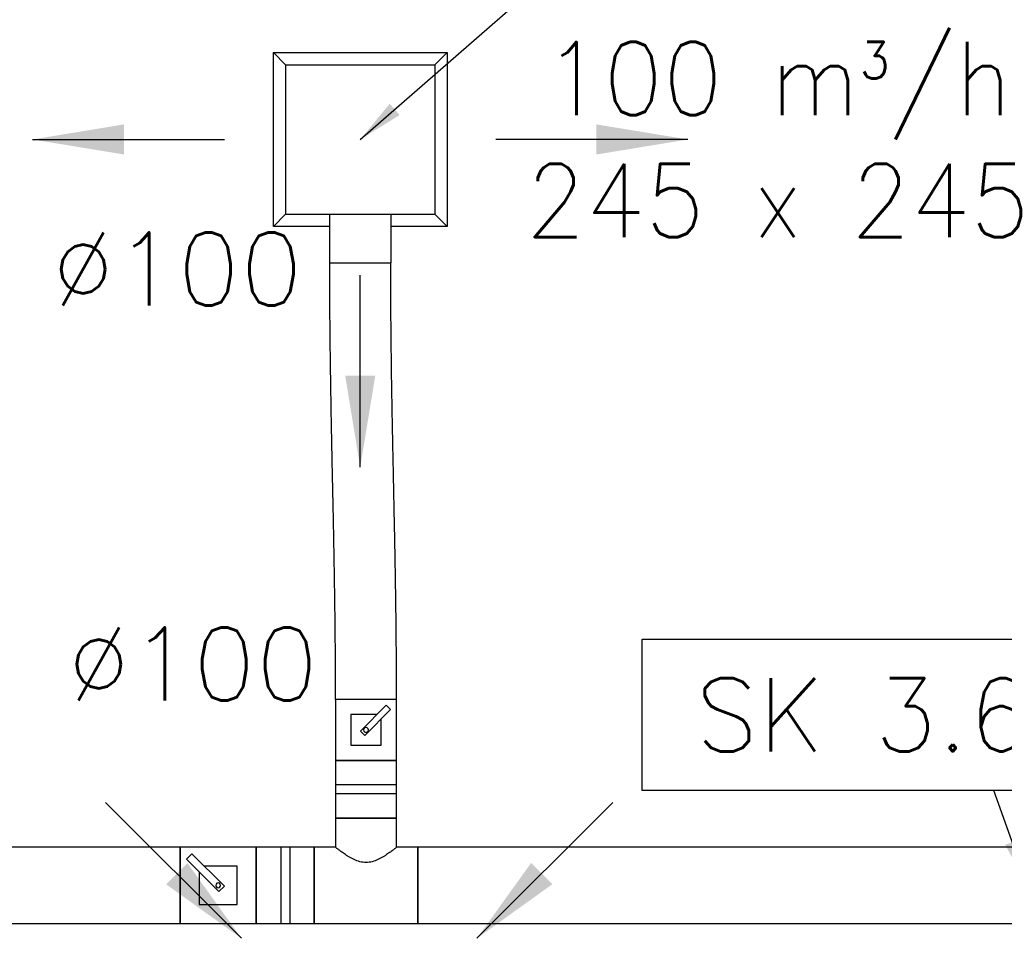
# Model space of a CAD drawing. Header units: millimetres. Extents: x 295542 to 440356, y 17772 to 133669.
# Tile 55 of 73: x 319527 to 321142, y 48268 to 49775. Entities that reach past the tile are written whole.
import ezdxf

# ---------------------------------------------------------------- set-up
doc = ezdxf.new("R2010")
doc.units = ezdxf.units.MM
for name, color, linetype in [('FLUID-N5', 7, 'Continuous'), ('FLUID-N5-120-ARRGR', 7, 'Continuous'), ('FLUID-N5-120-DIM', 7, 'Continuous'), ('FLUID-N5-120-INF', 7, 'Continuous'), ('FLUID-W5-120-ARRGR', 7, 'Continuous')]:
    doc.layers.add(name, color=color, linetype=linetype)
doc.styles.add('FDBES', font='simplex.shx')
doc.linetypes.add('ZIGZAG', pattern='A,0.0001,-0.2,[131,ltypeshp.shx,S=0.2,R=0,X=-0.2,Y=0],-0.4,[131,ltypeshp.shx,S=0.2,R=180,X=0.2,Y=0],-0.2', length=0.8001)
doc.dimstyles.new('FDBES', dxfattribs={"dimscale": 50, "dimtxt": 4, "dimasz": 2.5, "dimexe": 0.8, "dimexo": 2, "dimgap": 1, "dimtad": 1, "dimdsep": 46, "dimtxsty": 'FDBES', "dimcen": 2.5, "dimclrd": 4, "dimclre": 5, "dimadec": 0, "dimazin": 0, "dimtfac": 1, "dimtmove": 0, "dimatfit": 3, "dimfxl": 1, "dimarcsym": 0})

# ---------------------------------------------------------------- blocks, each defined once
blk = doc.blocks.new('*U354')
at = {"color": 0, "linetype": 'ByBlock', "lineweight": -2}
for p, q in [((-1000, 62.5), (1000, 62.5)), ((1000, -62.5), (-1000, -62.5))]:
    blk.add_line(p, q, dxfattribs=at)
at = {"color": 160, "linetype": 'Continuous', "lineweight": -2}
for p, q in [((1000, 62.5), (1000, 0)), ((1000, 0), (1000, -62.5))]:
    blk.add_line(p, q, dxfattribs=at)
blk = doc.blocks.new('*U478')
at = {"color": 0, "linetype": 'ByBlock', "lineweight": -2}
for p, q in [((-142.5, 142.5), (-122.5, 122.5)), ((-142.5, 142.5), (-142.5, -142.5)), ((142.5, 142.5), (-142.5, 142.5)), ((142.5, 142.5), (122.5, 122.5)), ((142.5, -142.5), (142.5, 142.5)), ((-122.5, 122.5), (-122.5, -122.5)), ((122.5, 122.5), (-122.5, 122.5)), ((122.5, 122.5), (122.5, -122.5)), ((-142.5, -142.5), (-122.5, -122.5)), ((-50, -122.5), (-122.5, -122.5)), ((50, -122.5), (-50, -122.5)), ((-50, -122.5), (-50, -202.5)), ((122.5, -122.5), (50, -122.5)), ((50, -202.5), (50, -122.5)), ((122.5, -122.5), (142.5, -142.5)), ((-142.5, -142.5), (-50, -142.5)), ((50, -142.5), (142.5, -142.5)), ((50, -202.5), (-50, -202.5))]:
    blk.add_line(p, q, dxfattribs=at)
blk = doc.blocks.new('*U355')
at = {"color": 160, "linetype": 'Continuous', "lineweight": -2}
for p, q in [((-50, 110), (50, 110)), ((-85, -62.5), (-85, 62.5)), ((85, 62.5), (85, -62.5))]:
    blk.add_line(p, q, dxfattribs=at)
at = {"color": 0, "linetype": 'ByBlock', "lineweight": -2}
for p, q in [((-50, 62.5), (-50, 110)), ((50, 110), (50, 62.5)), ((-85, 62.5), (-50, 62.5)), ((50, 62.5), (85, 62.5)), ((85, -62.5), (-85, -62.5))]:
    blk.add_line(p, q, dxfattribs=at)
at = {"color": 5, "linetype": 'Continuous', "lineweight": -3}
blk.add_open_spline([(-50, 62.5), (-50, 62.5), (-49.9, 62.4), (-49.6, 62.2), (-49.3, 62), (-48.7, 61.4), (-48.2, 61.1), (-47.2, 60.3), (-46.6, 59.9), (-45.3, 58.8), (-44.6, 58.3), (-43, 57.1), (-42.2, 56.4), (-40.4, 55.1), (-39.4, 54.4), (-37.4, 53), (-36.4, 52.3), (-34.3, 50.8), (-33.1, 50), (-30.7, 48.4), (-29.4, 47.7), (-26.8, 46.1), (-25.4, 45.3), (-22.5, 43.7), (-21.1, 43), (-16.5, 40.9), (-13.4, 39.7), (-8.4, 38.4), (-6.8, 38.1), (-3.4, 37.6), (-1.7, 37.5), (1.7, 37.5), (3.4, 37.6), (6.8, 38.1), (8.4, 38.4), (13.4, 39.7), (16.5, 40.9), (21.1, 43), (22.5, 43.7), (25.4, 45.3), (26.8, 46.1), (29.4, 47.7), (30.7, 48.4), (33.1, 50), (34.3, 50.8), (36.4, 52.3), (37.4, 53), (39.4, 54.4), (40.4, 55.1), (42.2, 56.4), (43, 57.1), (44.6, 58.3), (45.3, 58.8), (46.6, 59.9), (47.2, 60.3), (48.2, 61.1), (48.7, 61.4), (49.3, 62), (49.6, 62.2), (49.9, 62.4), (50, 62.5), (50, 62.5)], degree=3, knots=[80.753728, 80.753728, 80.753728, 80.753728, 85.721109, 85.721109, 90.68849, 90.68849, 95.655871, 95.655871, 100.623252, 100.623252, 105.590633, 105.590633, 110.558015, 110.558015, 115.525396, 115.525396, 120.492777, 120.492777, 125.619612, 125.619612, 130.746447, 130.746447, 135.873281, 135.873281, 141.000116, 141.000116, 151.253786, 151.253786, 156.38062, 156.38062, 161.507455, 161.507455, 166.63429, 166.63429, 171.761125, 171.761125, 182.014794, 182.014794, 187.141629, 187.141629, 192.268464, 192.268464, 197.395298, 197.395298, 202.522133, 202.522133, 207.489514, 207.489514, 212.456896, 212.456896, 217.424277, 217.424277, 222.391658, 222.391658, 227.359039, 227.359039, 232.32642, 232.32642, 237.293801, 237.293801, 242.261183, 242.261183, 242.261183, 242.261183], dxfattribs=at)
blk = doc.blocks.new('*U356')
at = {"color": 160, "linetype": 'Continuous', "lineweight": -2}
for p, q in [((-50, 50), (-50, 0)), ((50, 0), (50, 50)), ((-50, 0), (-50, -50)), ((50, -50), (50, 0))]:
    blk.add_line(p, q, dxfattribs=at)
at = {"color": 0, "linetype": 'ByBlock', "lineweight": -2}
for p, q in [((50, 50), (-50, 50)), ((25, 25), (-25, 25)), ((-25, 25), (-25, -25)), ((25, -17.9), (25, 25)), ((-9.2, 2.1), (-2.1, 9.2)), ((33.2, -40.3), (-9.2, 2.1)), ((-2.1, 9.2), (40.3, -33.2)), ((-25, -25), (17.9, -25)), ((40.3, -33.2), (33.2, -40.3)), ((-50, -50), (50, -50))]:
    blk.add_line(p, q, dxfattribs=at)
for major_axis in [(4, 0), (4, 0), (-4, 0), (-4, 0)]:
    blk.add_ellipse((0, 0), major_axis=major_axis, ratio=1, start_param=0, end_param=3.141593, dxfattribs=at)
blk = doc.blocks.new('*U357')
at = {"color": 160, "linetype": 'Continuous', "lineweight": -2}
for p, q in [((-47.5, 50), (-47.5, 0)), ((47.5, 0), (47.5, 50)), ((-47.5, 0), (-47.5, -50)), ((47.5, -50), (47.5, 0))]:
    blk.add_line(p, q, dxfattribs=at)
at = {"color": 0, "linetype": 'ByBlock', "lineweight": -2}
for p, q in [((47.5, 50), (-47.5, 50)), ((-47.5, -50), (47.5, -50))]:
    blk.add_line(p, q, dxfattribs=at)
at = {"color": 5, "linetype": 'Continuous', "lineweight": -3}
for p, q in [((-7.5, -50), (-7.5, 50)), ((7.5, -50), (7.5, 50))]:
    blk.add_line(p, q, dxfattribs=at)
blk = doc.blocks.new('*U361')
at = {"color": 160, "linetype": 'Continuous', "lineweight": -2}
for p, q in [((-62.5, 62.5), (-62.5, 0)), ((62.5, 0), (62.5, 62.5)), ((-62.5, 0), (-62.5, -62.5)), ((62.5, -62.5), (62.5, 0))]:
    blk.add_line(p, q, dxfattribs=at)
at = {"color": 0, "linetype": 'ByBlock', "lineweight": -2}
for p, q in [((62.5, 62.5), (-62.5, 62.5)), ((31.2, 31.2), (-31.3, 31.2)), ((-31.3, 31.2), (-31.3, -31.3)), ((31.2, -22.4), (31.2, 31.2)), ((-10.1, 1.2), (-1.2, 10.1)), ((43, -51.8), (-10.1, 1.2)), ((-1.2, 10.1), (51.8, -43)), ((-31.3, -31.3), (22.4, -31.3)), ((51.8, -43), (43, -51.8)), ((-62.5, -62.5), (62.5, -62.5))]:
    blk.add_line(p, q, dxfattribs=at)
for major_axis in [(4, 0), (4, 0), (-4, 0), (-4, 0)]:
    blk.add_ellipse((0, 0), major_axis=major_axis, ratio=1, start_param=0, end_param=3.141593, dxfattribs=at)
blk = doc.blocks.new('*U362')
at = {"color": 160, "linetype": 'Continuous', "lineweight": -2}
for p, q in [((-47.5, 0), (-47.5, 62.5)), ((47.5, 62.5), (47.5, 0)), ((-47.5, -62.5), (-47.5, 0)), ((47.5, 0), (47.5, -62.5))]:
    blk.add_line(p, q, dxfattribs=at)
at = {"color": 0, "linetype": 'ByBlock', "lineweight": -2}
for p, q in [((-47.5, 62.5), (47.5, 62.5)), ((47.5, -62.5), (-47.5, -62.5))]:
    blk.add_line(p, q, dxfattribs=at)
at = {"color": 5, "linetype": 'Continuous', "lineweight": -3}
for p, q in [((-7.5, 62.5), (-7.5, -62.5)), ((7.5, 62.5), (7.5, -62.5))]:
    blk.add_line(p, q, dxfattribs=at)
blk = doc.blocks.new('*U363')
at = {"color": 160, "linetype": 'Continuous', "lineweight": -2}
for p, q in [((-1500, 0), (-1500, 62.5)), ((-1500, -62.5), (-1500, 0))]:
    blk.add_line(p, q, dxfattribs=at)
at = {"color": 0, "linetype": 'ByBlock', "lineweight": -2}
for p, q in [((-1500, 62.5), (1500, 62.5)), ((1500, -62.5), (-1500, -62.5))]:
    blk.add_line(p, q, dxfattribs=at)
blk = doc.blocks.new('*U546')
at = {"color": 160, "linetype": 'Continuous', "lineweight": -2}
for p, q in [((-59.5, 715.8), (40.5, 715.8)), ((50, 0), (-50, 0))]:
    blk.add_line(p, q, dxfattribs=at)
at = {"color": 160, "linetype": 'ZIGZAG', "lineweight": -2, "ltscale": 50}
for points, knots in [([(-50, 0), (-50, 9.1), (-50, 27.3), (-50.1, 54.4), (-50.3, 81), (-50.5, 107.2), (-50.8, 133.1), (-51.1, 158.7), (-51.5, 184), (-51.9, 209.1), (-52.3, 234.1), (-52.8, 258.8), (-53.2, 283.4), (-53.7, 307.9), (-54.2, 332.4), (-54.8, 356.9), (-55.3, 381.3), (-55.8, 405.8), (-56.3, 430.4), (-56.8, 455.1), (-57.2, 480), (-57.6, 505), (-58, 530.3), (-58.4, 555.8), (-58.7, 581.6), (-59, 607.7), (-59.2, 634.1), (-59.4, 661), (-59.5, 688.3), (-59.5, 706.6), (-59.5, 715.8)], [0, 0, 0, 0, 2.739652, 5.454178, 8.161022, 10.874028, 13.603586, 16.356821, 19.137952, 21.94866, 24.788498, 27.655263, 30.54535, 33.454083, 36.376002, 39.305144, 42.23529, 45.160234, 48.074014, 50.971186, 53.847081, 56.698102, 59.52206, 62.318489, 65.089064, 67.837935, 70.572135, 73.301892, 76.040897, 78.806356, 78.806356, 78.806356, 78.806356]), ([(50, 0), (50, 9.2), (50, 27.6), (49.9, 54.8), (49.7, 81.7), (49.5, 108.2), (49.2, 134.3), (48.9, 160.1), (48.5, 185.6), (48.1, 210.8), (47.7, 235.8), (47.2, 260.7), (46.7, 285.4), (46.2, 310), (45.7, 334.5), (45.2, 359), (44.7, 383.4), (44.2, 407.9), (43.7, 432.4), (43.2, 457), (42.8, 481.8), (42.3, 506.7), (41.9, 531.8), (41.6, 557.1), (41.3, 582.7), (41, 608.6), (40.8, 634.9), (40.6, 661.5), (40.5, 688.5), (40.5, 706.7), (40.5, 715.8)], [0, 0, 0, 0, 2.765461, 5.504467, 8.234225, 10.968426, 13.717297, 16.487871, 19.284305, 22.108261, 24.959283, 27.835177, 30.732349, 33.646132, 36.571076, 39.501223, 42.430362, 45.352281, 48.261017, 51.151103, 54.017865, 56.857703, 59.668409, 62.449539, 65.202775, 67.932334, 70.645335, 73.352181, 76.066706, 78.806356, 78.806356, 78.806356, 78.806356])]:
    blk.add_open_spline(points, degree=3, knots=knots, dxfattribs=at)
blk = doc.blocks.new('*U55')
at = {"color": 5}
blk.add_leader([(31.5, 0), (0, 0)], dimstyle='FDBES', override={"dimscale": 6, "dimclrd": 5}, dxfattribs=at)
blk.add_leader([(31.5, 0), (0, 0)], dimstyle='FDBES', override={"dimscale": 6, "dimclrd": 5}, dxfattribs=at)
blk.add_leader([(31.5, 0), (0, 0)], dimstyle='FDBES', override={"dimscale": 6, "dimclrd": 5}, dxfattribs=at)
blk.add_leader([(31.5, 0), (0, 0)], dimstyle='FDBES', override={"dimscale": 6, "dimclrd": 5}, dxfattribs=at)
blk.add_leader([(31.5, 0), (0, 0)], dimstyle='FDBES', override={"dimscale": 6, "dimclrd": 5}, dxfattribs=at)
blk.add_leader([(31.5, 0), (0, 0)], dimstyle='FDBES', override={"dimscale": 6, "dimclrd": 5}, dxfattribs=at)
blk.add_leader([(31.5, 0), (0, 0)], dimstyle='FDBES', override={"dimscale": 6, "dimclrd": 5}, dxfattribs=at)
blk.add_leader([(31.5, 0), (0, 0)], dimstyle='FDBES', override={"dimscale": 6, "dimclrd": 5}, dxfattribs=at)
blk.add_leader([(31.5, 0), (0, 0)], dimstyle='FDBES', override={"dimscale": 6, "dimclrd": 5}, dxfattribs=at)
blk.add_leader([(31.5, 0), (0, 0)], dimstyle='FDBES', override={"dimscale": 6, "dimclrd": 5}, dxfattribs=at)
blk.add_leader([(31.5, 0), (0, 0)], dimstyle='FDBES', override={"dimscale": 6, "dimclrd": 5}, dxfattribs=at)
blk.add_leader([(31.5, 0), (0, 0)], dimstyle='FDBES', override={"dimscale": 6, "dimclrd": 5}, dxfattribs=at)
blk.add_leader([(31.5, 0), (0, 0)], dimstyle='FDBES', override={"dimscale": 6, "dimclrd": 5}, dxfattribs=at)
blk.add_leader([(31.5, 0), (0, 0)], dimstyle='FDBES', override={"dimscale": 6, "dimclrd": 5}, dxfattribs=at)
blk.add_leader([(31.5, 0), (0, 0)], dimstyle='FDBES', override={"dimscale": 6, "dimclrd": 5}, dxfattribs=at)
blk.add_leader([(31.5, 0), (0, 0)], dimstyle='FDBES', override={"dimscale": 6, "dimclrd": 5}, dxfattribs=at)
blk.add_leader([(31.5, 0), (0, 0)], dimstyle='FDBES', override={"dimscale": 6, "dimclrd": 5}, dxfattribs=at)
blk.add_leader([(31.5, 0), (0, 0)], dimstyle='FDBES', override={"dimscale": 6, "dimclrd": 5}, dxfattribs=at)
blk.add_leader([(31.5, 0), (0, 0)], dimstyle='FDBES', override={"dimscale": 6, "dimclrd": 5}, dxfattribs=at)
blk.add_leader([(31.5, 0), (0, 0)], dimstyle='FDBES', override={"dimscale": 6, "dimclrd": 5}, dxfattribs=at)
blk.add_leader([(31.5, 0), (0, 0)], dimstyle='FDBES', override={"dimscale": 6, "dimclrd": 5}, dxfattribs=at)
blk.add_leader([(31.5, 0), (0, 0)], dimstyle='FDBES', override={"dimscale": 6, "dimclrd": 5}, dxfattribs=at)
blk.add_leader([(31.5, 0), (0, 0)], dimstyle='FDBES', override={"dimscale": 6, "dimclrd": 5}, dxfattribs=at)
blk.add_leader([(31.5, 0), (0, 0)], dimstyle='FDBES', override={"dimscale": 6, "dimclrd": 5}, dxfattribs=at)
blk.add_leader([(31.5, 0), (0, 0)], dimstyle='FDBES', override={"dimscale": 6, "dimclrd": 5}, dxfattribs=at)
blk.add_leader([(31.5, 0), (0, 0)], dimstyle='FDBES', override={"dimscale": 6, "dimclrd": 5}, dxfattribs=at)
blk.add_leader([(31.5, 0), (0, 0)], dimstyle='FDBES', override={"dimscale": 6, "dimclrd": 5}, dxfattribs=at)
blk.add_leader([(31.5, 0), (0, 0)], dimstyle='FDBES', override={"dimscale": 6, "dimclrd": 5}, dxfattribs=at)
blk.add_leader([(31.5, 0), (0, 0)], dimstyle='FDBES', override={"dimscale": 6, "dimclrd": 5}, dxfattribs=at)
blk.add_leader([(31.5, 0), (0, 0)], dimstyle='FDBES', override={"dimscale": 6, "dimclrd": 5}, dxfattribs=at)
blk.add_leader([(31.5, 0), (0, 0)], dimstyle='FDBES', override={"dimscale": 6, "dimclrd": 5}, dxfattribs=at)
blk.add_leader([(31.5, 0), (0, 0)], dimstyle='FDBES', override={"dimscale": 6, "dimclrd": 5}, dxfattribs=at)
blk = doc.blocks.new('*U56')
at = {"color": 5}
blk.add_leader([(-31.5, 0), (0, 0)], dimstyle='FDBES', override={"dimscale": 6, "dimclrd": 5}, dxfattribs=at)
blk.add_leader([(-31.5, 0), (0, 0)], dimstyle='FDBES', override={"dimscale": 6, "dimclrd": 5}, dxfattribs=at)
blk.add_leader([(-31.5, 0), (0, 0)], dimstyle='FDBES', override={"dimscale": 6, "dimclrd": 5}, dxfattribs=at)
blk.add_leader([(-31.5, 0), (0, 0)], dimstyle='FDBES', override={"dimscale": 6, "dimclrd": 5}, dxfattribs=at)
blk.add_leader([(-31.5, 0), (0, 0)], dimstyle='FDBES', override={"dimscale": 6, "dimclrd": 5}, dxfattribs=at)
blk.add_leader([(-31.5, 0), (0, 0)], dimstyle='FDBES', override={"dimscale": 6, "dimclrd": 5}, dxfattribs=at)
blk.add_leader([(-31.5, 0), (0, 0)], dimstyle='FDBES', override={"dimscale": 6, "dimclrd": 5}, dxfattribs=at)
blk.add_leader([(-31.5, 0), (0, 0)], dimstyle='FDBES', override={"dimscale": 6, "dimclrd": 5}, dxfattribs=at)
blk.add_leader([(-31.5, 0), (0, 0)], dimstyle='FDBES', override={"dimscale": 6, "dimclrd": 5}, dxfattribs=at)
blk.add_leader([(-31.5, 0), (0, 0)], dimstyle='FDBES', override={"dimscale": 6, "dimclrd": 5}, dxfattribs=at)
blk.add_leader([(-31.5, 0), (0, 0)], dimstyle='FDBES', override={"dimscale": 6, "dimclrd": 5}, dxfattribs=at)
blk.add_leader([(-31.5, 0), (0, 0)], dimstyle='FDBES', override={"dimscale": 6, "dimclrd": 5}, dxfattribs=at)
blk.add_leader([(-31.5, 0), (0, 0)], dimstyle='FDBES', override={"dimscale": 6, "dimclrd": 5}, dxfattribs=at)
blk.add_leader([(-31.5, 0), (0, 0)], dimstyle='FDBES', override={"dimscale": 6, "dimclrd": 5}, dxfattribs=at)
blk.add_leader([(-31.5, 0), (0, 0)], dimstyle='FDBES', override={"dimscale": 6, "dimclrd": 5}, dxfattribs=at)
blk.add_leader([(-31.5, 0), (0, 0)], dimstyle='FDBES', override={"dimscale": 6, "dimclrd": 5}, dxfattribs=at)
blk.add_leader([(-31.5, 0), (0, 0)], dimstyle='FDBES', override={"dimscale": 6, "dimclrd": 5}, dxfattribs=at)
blk.add_leader([(-31.5, 0), (0, 0)], dimstyle='FDBES', override={"dimscale": 6, "dimclrd": 5}, dxfattribs=at)
blk.add_leader([(-31.5, 0), (0, 0)], dimstyle='FDBES', override={"dimscale": 6, "dimclrd": 5}, dxfattribs=at)
blk.add_leader([(-31.5, 0), (0, 0)], dimstyle='FDBES', override={"dimscale": 6, "dimclrd": 5}, dxfattribs=at)
blk.add_leader([(-31.5, 0), (0, 0)], dimstyle='FDBES', override={"dimscale": 6, "dimclrd": 5}, dxfattribs=at)
blk.add_leader([(-31.5, 0), (0, 0)], dimstyle='FDBES', override={"dimscale": 6, "dimclrd": 5}, dxfattribs=at)
blk.add_leader([(-31.5, 0), (0, 0)], dimstyle='FDBES', override={"dimscale": 6, "dimclrd": 5}, dxfattribs=at)
blk.add_leader([(-31.5, 0), (0, 0)], dimstyle='FDBES', override={"dimscale": 6, "dimclrd": 5}, dxfattribs=at)
blk.add_leader([(-31.5, 0), (0, 0)], dimstyle='FDBES', override={"dimscale": 6, "dimclrd": 5}, dxfattribs=at)
blk.add_leader([(-31.5, 0), (0, 0)], dimstyle='FDBES', override={"dimscale": 6, "dimclrd": 5}, dxfattribs=at)
blk.add_leader([(-31.5, 0), (0, 0)], dimstyle='FDBES', override={"dimscale": 6, "dimclrd": 5}, dxfattribs=at)
blk.add_leader([(-31.5, 0), (0, 0)], dimstyle='FDBES', override={"dimscale": 6, "dimclrd": 5}, dxfattribs=at)
blk.add_leader([(-31.5, 0), (0, 0)], dimstyle='FDBES', override={"dimscale": 6, "dimclrd": 5}, dxfattribs=at)
blk.add_leader([(-31.5, 0), (0, 0)], dimstyle='FDBES', override={"dimscale": 6, "dimclrd": 5}, dxfattribs=at)
blk.add_leader([(-31.5, 0), (0, 0)], dimstyle='FDBES', override={"dimscale": 6, "dimclrd": 5}, dxfattribs=at)
blk.add_leader([(-31.5, 0), (0, 0)], dimstyle='FDBES', override={"dimscale": 6, "dimclrd": 5}, dxfattribs=at)
blk = doc.blocks.new('*U58')
at = {"color": 5}
blk.add_leader([(0, -31.5), (0, 0)], dimstyle='FDBES', override={"dimscale": 6, "dimclrd": 5}, dxfattribs=at)
blk.add_leader([(0, -31.5), (0, 0)], dimstyle='FDBES', override={"dimscale": 6, "dimclrd": 5}, dxfattribs=at)
blk.add_leader([(0, -31.5), (0, 0)], dimstyle='FDBES', override={"dimscale": 6, "dimclrd": 5}, dxfattribs=at)
blk.add_leader([(0, -31.5), (0, 0)], dimstyle='FDBES', override={"dimscale": 6, "dimclrd": 5}, dxfattribs=at)
blk.add_leader([(0, -31.5), (0, 0)], dimstyle='FDBES', override={"dimscale": 6, "dimclrd": 5}, dxfattribs=at)
blk.add_leader([(0, -31.5), (0, 0)], dimstyle='FDBES', override={"dimscale": 6, "dimclrd": 5}, dxfattribs=at)
blk.add_leader([(0, -31.5), (0, 0)], dimstyle='FDBES', override={"dimscale": 6, "dimclrd": 5}, dxfattribs=at)
blk.add_leader([(0, -31.5), (0, 0)], dimstyle='FDBES', override={"dimscale": 6, "dimclrd": 5}, dxfattribs=at)
blk.add_leader([(0, -31.5), (0, 0)], dimstyle='FDBES', override={"dimscale": 6, "dimclrd": 5}, dxfattribs=at)
blk.add_leader([(0, -31.5), (0, 0)], dimstyle='FDBES', override={"dimscale": 6, "dimclrd": 5}, dxfattribs=at)
blk.add_leader([(0, -31.5), (0, 0)], dimstyle='FDBES', override={"dimscale": 6, "dimclrd": 5}, dxfattribs=at)
blk.add_leader([(0, -31.5), (0, 0)], dimstyle='FDBES', override={"dimscale": 6, "dimclrd": 5}, dxfattribs=at)
blk.add_leader([(0, -31.5), (0, 0)], dimstyle='FDBES', override={"dimscale": 6, "dimclrd": 5}, dxfattribs=at)
blk.add_leader([(0, -31.5), (0, 0)], dimstyle='FDBES', override={"dimscale": 6, "dimclrd": 5}, dxfattribs=at)
blk.add_leader([(0, -31.5), (0, 0)], dimstyle='FDBES', override={"dimscale": 6, "dimclrd": 5}, dxfattribs=at)
blk.add_leader([(0, -31.5), (0, 0)], dimstyle='FDBES', override={"dimscale": 6, "dimclrd": 5}, dxfattribs=at)
blk.add_leader([(0, -31.5), (0, 0)], dimstyle='FDBES', override={"dimscale": 6, "dimclrd": 5}, dxfattribs=at)
blk.add_leader([(0, -31.5), (0, 0)], dimstyle='FDBES', override={"dimscale": 6, "dimclrd": 5}, dxfattribs=at)
blk.add_leader([(0, -31.5), (0, 0)], dimstyle='FDBES', override={"dimscale": 6, "dimclrd": 5}, dxfattribs=at)
blk.add_leader([(0, -31.5), (0, 0)], dimstyle='FDBES', override={"dimscale": 6, "dimclrd": 5}, dxfattribs=at)
blk.add_leader([(0, -31.5), (0, 0)], dimstyle='FDBES', override={"dimscale": 6, "dimclrd": 5}, dxfattribs=at)
blk.add_leader([(0, -31.5), (0, 0)], dimstyle='FDBES', override={"dimscale": 6, "dimclrd": 5}, dxfattribs=at)
blk.add_leader([(0, -31.5), (0, 0)], dimstyle='FDBES', override={"dimscale": 6, "dimclrd": 5}, dxfattribs=at)
blk.add_leader([(0, -31.5), (0, 0)], dimstyle='FDBES', override={"dimscale": 6, "dimclrd": 5}, dxfattribs=at)
blk.add_leader([(0, -31.5), (0, 0)], dimstyle='FDBES', override={"dimscale": 6, "dimclrd": 5}, dxfattribs=at)
blk.add_leader([(0, -31.5), (0, 0)], dimstyle='FDBES', override={"dimscale": 6, "dimclrd": 5}, dxfattribs=at)
blk.add_leader([(0, -31.5), (0, 0)], dimstyle='FDBES', override={"dimscale": 6, "dimclrd": 5}, dxfattribs=at)
blk.add_leader([(0, -31.5), (0, 0)], dimstyle='FDBES', override={"dimscale": 6, "dimclrd": 5}, dxfattribs=at)
blk.add_leader([(0, -31.5), (0, 0)], dimstyle='FDBES', override={"dimscale": 6, "dimclrd": 5}, dxfattribs=at)
blk.add_leader([(0, -31.5), (0, 0)], dimstyle='FDBES', override={"dimscale": 6, "dimclrd": 5}, dxfattribs=at)
blk.add_leader([(0, -31.5), (0, 0)], dimstyle='FDBES', override={"dimscale": 6, "dimclrd": 5}, dxfattribs=at)
blk.add_leader([(0, -31.5), (0, 0)], dimstyle='FDBES', override={"dimscale": 6, "dimclrd": 5}, dxfattribs=at)
blk = doc.blocks.new('*U71')
at = {"color": 1}
blk.add_leader([(0, 0), (-22.27, 22.27)], dimstyle='FDBES', override={"dimscale": 6, "dimclrd": 1}, dxfattribs=at)
blk.add_leader([(0, 0), (-22.27, 22.27)], dimstyle='FDBES', override={"dimscale": 6, "dimclrd": 1}, dxfattribs=at)
blk.add_leader([(0, 0), (-22.27, 22.27)], dimstyle='FDBES', override={"dimscale": 6, "dimclrd": 1}, dxfattribs=at)
blk.add_leader([(0, 0), (-22.27, 22.27)], dimstyle='FDBES', override={"dimscale": 6, "dimclrd": 1}, dxfattribs=at)
blk.add_leader([(0, 0), (-22.27, 22.27)], dimstyle='FDBES', override={"dimscale": 6, "dimclrd": 1}, dxfattribs=at)
blk.add_leader([(0, 0), (-22.27, 22.27)], dimstyle='FDBES', override={"dimscale": 6, "dimclrd": 1}, dxfattribs=at)
blk.add_leader([(0, 0), (-22.27, 22.27)], dimstyle='FDBES', override={"dimscale": 6, "dimclrd": 1}, dxfattribs=at)
blk.add_leader([(0, 0), (-22.27, 22.27)], dimstyle='FDBES', override={"dimscale": 6, "dimclrd": 1}, dxfattribs=at)
blk.add_leader([(0, 0), (-22.27, 22.27)], dimstyle='FDBES', override={"dimscale": 6, "dimclrd": 1}, dxfattribs=at)
blk.add_leader([(0, 0), (-22.27, 22.27)], dimstyle='FDBES', override={"dimscale": 6, "dimclrd": 1}, dxfattribs=at)
blk.add_leader([(0, 0), (-22.27, 22.27)], dimstyle='FDBES', override={"dimscale": 6, "dimclrd": 1}, dxfattribs=at)
blk.add_leader([(0, 0), (-22.27, 22.27)], dimstyle='FDBES', override={"dimscale": 6, "dimclrd": 1}, dxfattribs=at)
blk.add_leader([(0, 0), (-22.27, 22.27)], dimstyle='FDBES', override={"dimscale": 6, "dimclrd": 1}, dxfattribs=at)
blk.add_leader([(0, 0), (-22.27, 22.27)], dimstyle='FDBES', override={"dimscale": 6, "dimclrd": 1}, dxfattribs=at)
blk.add_leader([(0, 0), (-22.27, 22.27)], dimstyle='FDBES', override={"dimscale": 6, "dimclrd": 1}, dxfattribs=at)
blk.add_leader([(0, 0), (-22.27, 22.27)], dimstyle='FDBES', override={"dimscale": 6, "dimclrd": 1}, dxfattribs=at)
blk.add_leader([(0, 0), (-22.27, 22.27)], dimstyle='FDBES', override={"dimscale": 6, "dimclrd": 1}, dxfattribs=at)
blk.add_leader([(0, 0), (-22.27, 22.27)], dimstyle='FDBES', override={"dimscale": 6, "dimclrd": 1}, dxfattribs=at)
blk.add_leader([(0, 0), (-22.27, 22.27)], dimstyle='FDBES', override={"dimscale": 6, "dimclrd": 1}, dxfattribs=at)
blk.add_leader([(0, 0), (-22.27, 22.27)], dimstyle='FDBES', override={"dimscale": 6, "dimclrd": 1}, dxfattribs=at)
blk.add_leader([(0, 0), (-22.27, 22.27)], dimstyle='FDBES', override={"dimscale": 6, "dimclrd": 1}, dxfattribs=at)
blk.add_leader([(0, 0), (-22.27, 22.27)], dimstyle='FDBES', override={"dimscale": 6, "dimclrd": 1}, dxfattribs=at)
blk.add_leader([(0, 0), (-22.27, 22.27)], dimstyle='FDBES', override={"dimscale": 6, "dimclrd": 1}, dxfattribs=at)
blk.add_leader([(0, 0), (-22.27, 22.27)], dimstyle='FDBES', override={"dimscale": 6, "dimclrd": 1}, dxfattribs=at)
blk.add_leader([(0, 0), (-22.27, 22.27)], dimstyle='FDBES', override={"dimscale": 6, "dimclrd": 1}, dxfattribs=at)
blk.add_leader([(0, 0), (-22.27, 22.27)], dimstyle='FDBES', override={"dimscale": 6, "dimclrd": 1}, dxfattribs=at)
blk.add_leader([(0, 0), (-22.27, 22.27)], dimstyle='FDBES', override={"dimscale": 6, "dimclrd": 1}, dxfattribs=at)
blk.add_leader([(0, 0), (-22.27, 22.27)], dimstyle='FDBES', override={"dimscale": 6, "dimclrd": 1}, dxfattribs=at)
blk.add_leader([(0, 0), (-22.27, 22.27)], dimstyle='FDBES', override={"dimscale": 6, "dimclrd": 1}, dxfattribs=at)
blk.add_leader([(0, 0), (-22.27, 22.27)], dimstyle='FDBES', override={"dimscale": 6, "dimclrd": 1}, dxfattribs=at)
blk.add_leader([(0, 0), (-22.27, 22.27)], dimstyle='FDBES', override={"dimscale": 6, "dimclrd": 1}, dxfattribs=at)
blk.add_leader([(0, 0), (-22.27, 22.27)], dimstyle='FDBES', override={"dimscale": 6, "dimclrd": 1}, dxfattribs=at)
blk.add_leader([(0, 0), (-22.27, 22.27)], dimstyle='FDBES', override={"dimscale": 6, "dimclrd": 1}, dxfattribs=at)
blk.add_leader([(0, 0), (-22.27, 22.27)], dimstyle='FDBES', override={"dimscale": 6, "dimclrd": 1}, dxfattribs=at)
blk = doc.blocks.new('*U73')
at = {"color": 1}
blk.add_leader([(0, 0), (-22.27, -22.27)], dimstyle='FDBES', override={"dimscale": 6, "dimclrd": 1}, dxfattribs=at)
blk.add_leader([(0, 0), (-22.27, -22.27)], dimstyle='FDBES', override={"dimscale": 6, "dimclrd": 1}, dxfattribs=at)
blk.add_leader([(0, 0), (-22.27, -22.27)], dimstyle='FDBES', override={"dimscale": 6, "dimclrd": 1}, dxfattribs=at)
blk.add_leader([(0, 0), (-22.27, -22.27)], dimstyle='FDBES', override={"dimscale": 6, "dimclrd": 1}, dxfattribs=at)
blk.add_leader([(0, 0), (-22.27, -22.27)], dimstyle='FDBES', override={"dimscale": 6, "dimclrd": 1}, dxfattribs=at)
blk.add_leader([(0, 0), (-22.27, -22.27)], dimstyle='FDBES', override={"dimscale": 6, "dimclrd": 1}, dxfattribs=at)
blk.add_leader([(0, 0), (-22.27, -22.27)], dimstyle='FDBES', override={"dimscale": 6, "dimclrd": 1}, dxfattribs=at)
blk.add_leader([(0, 0), (-22.27, -22.27)], dimstyle='FDBES', override={"dimscale": 6, "dimclrd": 1}, dxfattribs=at)
blk.add_leader([(0, 0), (-22.27, -22.27)], dimstyle='FDBES', override={"dimscale": 6, "dimclrd": 1}, dxfattribs=at)
blk.add_leader([(0, 0), (-22.27, -22.27)], dimstyle='FDBES', override={"dimscale": 6, "dimclrd": 1}, dxfattribs=at)
blk.add_leader([(0, 0), (-22.27, -22.27)], dimstyle='FDBES', override={"dimscale": 6, "dimclrd": 1}, dxfattribs=at)
blk.add_leader([(0, 0), (-22.27, -22.27)], dimstyle='FDBES', override={"dimscale": 6, "dimclrd": 1}, dxfattribs=at)
blk.add_leader([(0, 0), (-22.27, -22.27)], dimstyle='FDBES', override={"dimscale": 6, "dimclrd": 1}, dxfattribs=at)
blk.add_leader([(0, 0), (-22.27, -22.27)], dimstyle='FDBES', override={"dimscale": 6, "dimclrd": 1}, dxfattribs=at)
blk.add_leader([(0, 0), (-22.27, -22.27)], dimstyle='FDBES', override={"dimscale": 6, "dimclrd": 1}, dxfattribs=at)
blk.add_leader([(0, 0), (-22.27, -22.27)], dimstyle='FDBES', override={"dimscale": 6, "dimclrd": 1}, dxfattribs=at)
blk.add_leader([(0, 0), (-22.27, -22.27)], dimstyle='FDBES', override={"dimscale": 6, "dimclrd": 1}, dxfattribs=at)
blk.add_leader([(0, 0), (-22.27, -22.27)], dimstyle='FDBES', override={"dimscale": 6, "dimclrd": 1}, dxfattribs=at)
blk.add_leader([(0, 0), (-22.27, -22.27)], dimstyle='FDBES', override={"dimscale": 6, "dimclrd": 1}, dxfattribs=at)
blk.add_leader([(0, 0), (-22.27, -22.27)], dimstyle='FDBES', override={"dimscale": 6, "dimclrd": 1}, dxfattribs=at)
blk.add_leader([(0, 0), (-22.27, -22.27)], dimstyle='FDBES', override={"dimscale": 6, "dimclrd": 1}, dxfattribs=at)
blk.add_leader([(0, 0), (-22.27, -22.27)], dimstyle='FDBES', override={"dimscale": 6, "dimclrd": 1}, dxfattribs=at)
blk.add_leader([(0, 0), (-22.27, -22.27)], dimstyle='FDBES', override={"dimscale": 6, "dimclrd": 1}, dxfattribs=at)
blk.add_leader([(0, 0), (-22.27, -22.27)], dimstyle='FDBES', override={"dimscale": 6, "dimclrd": 1}, dxfattribs=at)
blk.add_leader([(0, 0), (-22.27, -22.27)], dimstyle='FDBES', override={"dimscale": 6, "dimclrd": 1}, dxfattribs=at)
blk.add_leader([(0, 0), (-22.27, -22.27)], dimstyle='FDBES', override={"dimscale": 6, "dimclrd": 1}, dxfattribs=at)
blk.add_leader([(0, 0), (-22.27, -22.27)], dimstyle='FDBES', override={"dimscale": 6, "dimclrd": 1}, dxfattribs=at)
blk.add_leader([(0, 0), (-22.27, -22.27)], dimstyle='FDBES', override={"dimscale": 6, "dimclrd": 1}, dxfattribs=at)
blk.add_leader([(0, 0), (-22.27, -22.27)], dimstyle='FDBES', override={"dimscale": 6, "dimclrd": 1}, dxfattribs=at)
blk.add_leader([(0, 0), (-22.27, -22.27)], dimstyle='FDBES', override={"dimscale": 6, "dimclrd": 1}, dxfattribs=at)
blk.add_leader([(0, 0), (-22.27, -22.27)], dimstyle='FDBES', override={"dimscale": 6, "dimclrd": 1}, dxfattribs=at)
blk.add_leader([(0, 0), (-22.27, -22.27)], dimstyle='FDBES', override={"dimscale": 6, "dimclrd": 1}, dxfattribs=at)
blk.add_leader([(0, 0), (-22.27, -22.27)], dimstyle='FDBES', override={"dimscale": 6, "dimclrd": 1}, dxfattribs=at)
blk.add_leader([(0, 0), (-22.27, -22.27)], dimstyle='FDBES', override={"dimscale": 6, "dimclrd": 1}, dxfattribs=at)
blk = doc.blocks.new('*U477')
at = {"color": 5, "lineweight": -2}
blk.add_lwpolyline([(-63.23, 40.38), (43.29, 40.38), (43.29, 15.58), (-63.23, 15.58)], close=True, dxfattribs=at)
blk.add_lwpolyline([(-63.23, 40.38), (43.29, 40.38), (43.29, 15.58), (-63.23, 15.58)], close=True, dxfattribs=at)
blk.add_lwpolyline([(-63.23, 40.38), (43.29, 40.38), (43.29, 15.58), (-63.23, 15.58)], close=True, dxfattribs=at)
blk.add_lwpolyline([(-63.23, 40.38), (43.29, 40.38), (43.29, 15.58), (-63.23, 15.58)], close=True, dxfattribs=at)
at = {"color": 3, "insert": (-9.97, 27.98), "char_height": 12, "attachment_point": 5, "line_spacing_factor": 1.1, "style": 'FDBES'}
blk.add_mtext('SK 3.68 m', dxfattribs=at)
blk.add_mtext('SK 3.68 m', dxfattribs=at)
blk.add_mtext('SK 3.68 m', dxfattribs=at)
blk.add_mtext('SK 3.68 m', dxfattribs=at)
at = {"color": 5}
blk.add_leader([(0, 0), (-5.55, 15.58)], dimstyle='FDBES', override={"dimscale": 3, "dimclrd": 5}, dxfattribs=at)
blk.add_leader([(0, 0), (-5.55, 15.58)], dimstyle='FDBES', override={"dimscale": 3, "dimclrd": 5}, dxfattribs=at)
blk.add_leader([(0, 0), (-5.55, 15.58)], dimstyle='FDBES', override={"dimscale": 3, "dimclrd": 5}, dxfattribs=at)
blk.add_leader([(0, 0), (-5.55, 15.58)], dimstyle='FDBES', override={"dimscale": 3, "dimclrd": 5}, dxfattribs=at)
blk = doc.blocks.new('*U547')
at = {"color": 5}
blk.add_leader([(0, 0), (124.66, 108.75)], dimstyle='FDBES', override={"dimscale": 3, "dimclrd": 5}, dxfattribs=at)
blk.add_leader([(0, 0), (124.66, 108.75)], dimstyle='FDBES', override={"dimscale": 3, "dimclrd": 5}, dxfattribs=at)

msp = doc.modelspace()

# ---------------------------------------------------------------- block references
at = {"layer": 'FLUID-N5', "color": 160, "linetype": 'Continuous', "extrusion": (1.22465e-16, -1.83697e-16, -1), "rotation": 360}
msp.add_blockref('*U478', (-320085.156, 49578.493, -3340), dxfattribs=at)
at = {"layer": 'FLUID-N5', "color": 160, "linetype": 'Continuous'}
msp.add_blockref('*U546', (320094.697, 48660.167, 3740.527), dxfattribs=at)
for name, p, rotation in [('*U356', (320094.697, 48610.167, 3740.527), 90), ('*U357', (320094.697, 48512.667, 3740.527), 90), ('*U361', (319852.197, 48355.167, 3740.527), 180)]:
    msp.add_blockref(name, p, dxfattribs=dict(at, rotation=rotation))
at = {"layer": 'FLUID-N5', "color": 160, "linetype": 'Continuous', "extrusion": (-1.22465e-16, -3.42114e-48, -1), "rotation": 360}
for name, p in [('*U355', (-320094.697, 48355.167, -3740.527)), ('*U363', (-318289.697, 48355.167, -3740.527)), ('*U362', (-319962.197, 48355.167, -3740.527)), ('*U354', (-321179.697, 48355.167, -3740.527))]:
    msp.add_blockref(name, p, dxfattribs=at)
at = {"layer": 'FLUID-N5-120-ARRGR', "xscale": 10, "yscale": 10, "zscale": 10}
for name, p in [('*U56', (319862.656, 49578.493, 3315)), ('*U55', (320307.656, 49578.493, 3315)), ('*U58', (320085.156, 49355.993, 3315))]:
    msp.add_blockref(name, p, dxfattribs=at)
at = {"layer": 'FLUID-N5-120-INF', "linetype": 'ByBlock', "xscale": 10, "yscale": 10, "zscale": 10}
for name, p in [('*U547', (320085.156, 49578.493, 3340)), ('*U477', (321179.697, 48355.167, 3740.527))]:
    msp.add_blockref(name, p, dxfattribs=at)
at = {"layer": 'FLUID-W5-120-ARRGR', "xscale": 10, "yscale": 10, "zscale": 10, "rotation": 270}
for name, p in [('*U73', (319890.247, 48268.367, 3315)), ('*U71', (320276.668, 48268.367, 3315))]:
    msp.add_blockref(name, p, dxfattribs=at)

# ---------------------------------------------------------------- texts
at = {"layer": 'FLUID-N5-120-ARRGR', "color": 3, "insert": (320790.513, 49578.493, 3315), "char_height": 120, "attachment_point": 5, "style": 'FDBES'}
msp.add_mtext('100 m{\\A2;\\H0.5x;3}/h\\P245 x 245', dxfattribs=at)
at = {"layer": 'FLUID-N5-120-DIM', "color": 3, "char_height": 120, "attachment_point": 5, "style": 'FDBES'}
for insert in [(319785.156, 49365.993, 3140), (319810.697, 48718.167, 3740.527)]:
    msp.add_mtext('∅100\\P', dxfattribs=dict(at, insert=insert))

doc.saveas('drawing.dxf')
